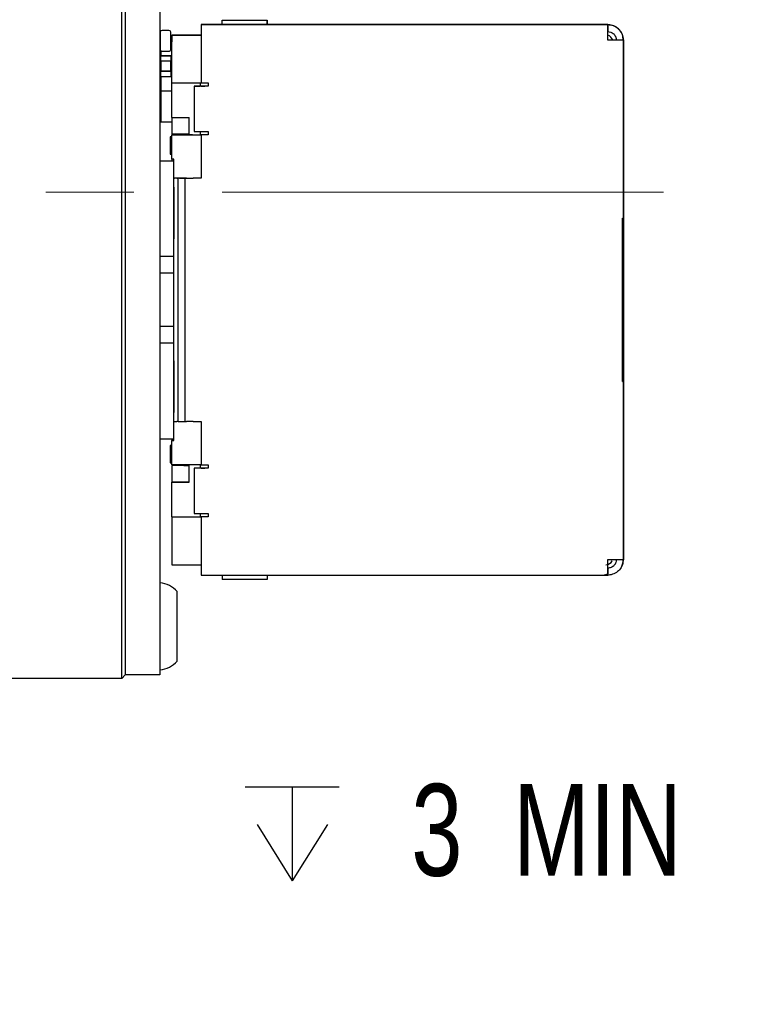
# Paper-space layout 'RJ45 body' of a CAD drawing. Header units: millimetres. Extents: x 5 to 274, y 4 to 211.
# Tile 7 of 21: x 130 to 151, y 89 to 117. Entities that reach past the tile are written whole.
import ezdxf

# ---------------------------------------------------------------- set-up
doc = ezdxf.new("R2010")
doc.units = ezdxf.units.MM
doc.linetypes.add('CENTERX2', pattern=[20.32, 12.7, -2.54, 2.54, -2.54])
doc.layers.add('DIMENSIONS', color=8, linetype='Continuous')
doc.styles.add('SLDTEXTSTYLE0', font='TXT', dxfattribs={"width": 0.75})
doc.styles.add('SLDTEXTSTYLE3', font='TXT', dxfattribs={"width": 0.675})
doc.dimstyles.new('SLDDIMSTYLE9', dxfattribs={"dimtxt": 2.645833, "dimasz": 3.302, "dimexe": 0, "dimexo": 0.0625, "dimgap": 0.661458, "dimtad": 0, "dimtih": 1, "dimtoh": 1, "dimdec": 6, "dimrnd": 1e-09, "dimzin": 12, "dimdsep": 46, "dimtxsty": 'SLDTEXTSTYLE0', "dimsah": 1, "dimcen": 0, "dimadec": 0, "dimazin": 3, "dimtfac": 1, "dimtofl": 0, "dimtmove": 0, "dimatfit": 3, "dimfxl": 1, "dimfrac": 2, "dimtolj": 1, "dimtzin": 12, "dimarcsym": 0})

# ---------------------------------------------------------------- blocks, each defined once
blk = doc.blocks.new('SW_SYMBOL_HOLE_DEPTH')
at = {"layer": 'DIMENSIONS', "color": 0}
for p, q in [((0, 875), (800, 875)), ((400, 875), (400, 75)), ((100, 555), (400, 75)), ((700, 555), (400, 75))]:
    blk.add_line(p, q, dxfattribs=at)
blk = doc.blocks.new('_D_21')
at = {"layer": 'DIMENSIONS'}
for p, q in [((117.549, 105.606), (110.921, 94.125)), ((110.921, 94.125), (117.271, 94.125))]:
    blk.add_line(p, q, dxfattribs=at)
blk.add_solid([(117.549, 105.606), (115.458, 103), (116.338, 102.492)], dxfattribs=at)
at = {"layer": 'DIMENSIONS', "xscale": 0.0033796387, "yscale": 0.0033796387, "zscale": 0.0033796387}
blk.add_blockref('SW_SYMBOL_HOLE_DEPTH', (136.007, 92.39), dxfattribs=at)
at = {"layer": 'DIMENSIONS', "attachment_point": 1}
for s, insert, char_height, style in [('4X M2 - 6H', (117.271, 95.434), 2.6458, 'SLDTEXTSTYLE3'), ('3', (140.783, 95.434), 2.646, 'SLDTEXTSTYLE0'), ('MIN', (143.713, 95.434), 2.6458, 'SLDTEXTSTYLE0')]:
    blk.add_mtext(s, dxfattribs=dict(at, insert=insert, char_height=char_height, style=style))

psp = doc.layouts.new('RJ45 body')

# ---------------------------------------------------------------- linework, layer by layer
at = {"color": 7, "linetype": 'Continuous', "lineweight": 25}
for p, q in [((132.4491738, 99.4718718), (132.4491738, 125.4718718)), ((132.5491738, 125.4718718), (132.5491738, 99.4718718)), ((133.5491738, 125.4718718), (133.5491738, 99.4718718)), ((135.3385018, 117.297004), (135.3385018, 117.4264401)), ((135.3385018, 117.4264401), (136.6385018, 117.4264401)), ((136.6385018, 117.2970039), (136.6385018, 117.4264401)), ((136.6385018, 117.4264401), (136.6385018, 117.297004)), ((133.8091792, 117.1317859), (133.6091792, 117.1317859)), ((134.7385012, 117.2970027), (134.7385017, 117.2970037)), ((146.4385012, 117.2970027), (134.7385012, 117.2970027)), ((134.7385012, 117.2970027), (134.7385012, 116.8470026)), ((134.7385017, 117.2970037), (136.9819251, 117.2970037)), ((134.8385018, 117.297004), (134.8385017, 117.2970038)), ((135.2385018, 117.2970039), (135.2385018, 117.2970039)), ((136.7385018, 117.2970039), (136.7385018, 117.2970039)), ((136.8470804, 117.2970038), (136.9819251, 117.2970038)), ((136.9819251, 117.2970037), (139.7937629, 117.297004)), ((136.9819251, 117.297004), (139.0385018, 117.297004)), ((139.4659936, 117.297004), (139.7937629, 117.297004)), ((139.4659937, 117.297004), (139.4659936, 117.297004)), ((139.4659937, 117.297004), (139.7937629, 117.297004)), ((139.7937629, 117.297004), (144.9385013, 117.297004)), ((144.6385017, 117.2970038), (144.6385013, 117.2970028)), ((144.6385013, 117.2970028), (146.4385012, 117.2970027)), ((144.9385017, 117.2970038), (144.6385017, 117.2970038)), ((144.9385017, 117.2970038), (144.9385013, 117.2970028)), ((146.4385018, 117.2970039), (144.9385017, 117.2970038)), ((146.4385012, 116.8470026), (146.4385012, 117.2970027)), ((146.4385012, 117.2970027), (146.4385012, 117.0970027)), ((146.4385012, 116.8470027), (146.4385012, 117.0970027)), ((133.5591792, 117.0817859), (133.5591792, 116.5817859)), ((133.8591792, 116.5817859), (133.8591792, 117.0817859)), ((133.8591792, 116.978293), (133.8885015, 116.978293)), ((133.8885012, 116.9970027), (133.8885014, 116.9970031)), ((133.8885012, 116.9970027), (133.8885012, 116.7970027)), ((134.7385012, 116.9970027), (133.8885012, 116.9970027)), ((133.8885014, 116.9970031), (133.8885015, 116.9970033)), ((133.8885014, 116.9970031), (134.4333294, 116.9970031)), ((134.4333294, 116.9970031), (133.8885014, 116.9970031)), ((133.8885015, 116.9970034), (133.8885016, 116.9970036)), ((134.7385012, 116.9970034), (133.8885015, 116.9970034)), ((133.8885015, 116.9970033), (134.7385018, 116.9970033)), ((134.3885016, 116.9970036), (133.8885016, 116.9970036)), ((134.3885016, 116.9970036), (134.3885017, 116.9970037)), ((134.3885017, 116.9970037), (134.7385018, 116.9970037)), ((134.4333294, 116.9970031), (134.7419097, 116.9970031)), ((134.7432398, 116.9970031), (134.4333294, 116.9970031)), ((134.7385012, 116.8470026), (134.7385012, 115.6220026)), ((146.6885012, 116.8470027), (146.4385012, 116.8470027)), ((146.4385012, 116.8470027), (146.4385012, 116.8470026)), ((146.8885012, 116.8470027), (146.6885012, 116.8470027)), ((146.8885012, 111.7220027), (146.8885012, 116.8470027)), ((146.8885018, 116.847004), (146.8885018, 114.347004)), ((133.5791791, 116.541786), (133.5791791, 116.4026371)), ((133.6091792, 116.5317859), (133.8091792, 116.5317859)), ((133.8885012, 115.6220027), (133.8885012, 116.7970027)), ((133.5691788, 116.3926371), (133.5691788, 116.2526371)), ((133.5691788, 116.2526371), (133.5791788, 116.2526371)), ((133.8591788, 116.4026371), (133.5791788, 116.4026371)), ((133.5791788, 116.4026371), (133.5791788, 116.3926371)), ((133.5791788, 116.4026371), (133.8591788, 116.4026371)), ((133.5791788, 116.2526371), (133.8591788, 116.2526371)), ((133.5791788, 116.2526371), (133.5791788, 115.9526371)), ((133.8591788, 116.4026371), (133.8591788, 116.3926371)), ((133.8591788, 116.2526371), (133.8691788, 116.2526371)), ((133.8591788, 115.9526371), (133.8591788, 116.2526371)), ((133.8691788, 116.2526371), (133.8691788, 116.3926371)), ((146.8885014, 115.9769463), (146.8885014, 116.2769463)), ((146.8885014, 116.2769463), (146.8885014, 116.2769463)), ((146.8885014, 116.2769463), (146.8885014, 115.5970031)), ((146.8885015, 115.5970034), (146.8885015, 116.2769465)), ((146.8885015, 116.2769465), (146.8885015, 116.2769465)), ((146.8885015, 116.2769465), (146.8885015, 115.9769465)), ((133.5691788, 115.9526371), (133.5691788, 115.8126371)), ((133.5791788, 115.9526371), (133.5691788, 115.9526371)), ((133.5691788, 115.9526371), (133.5691788, 115.9526371)), ((133.5691788, 115.9526371), (133.5791788, 115.9526371)), ((133.8591788, 115.9526371), (133.5791788, 115.9526371)), ((133.5791788, 115.9526371), (133.5791788, 115.9526371)), ((133.5791788, 115.9526371), (133.8591788, 115.9526371)), ((133.5791788, 115.8026371), (133.5791788, 115.8126371)), ((133.5791788, 115.8026371), (133.8591788, 115.8026371)), ((133.5791791, 115.8026371), (133.5791791, 115.3772955)), ((133.8691788, 115.9526371), (133.8591788, 115.9526371)), ((133.8591788, 115.9526371), (133.8591788, 115.9526371)), ((133.8591788, 115.9526371), (133.8691788, 115.9526371)), ((133.8591788, 115.8026371), (133.8591788, 115.8126371)), ((133.8691788, 115.8126371), (133.8691788, 115.9526371)), ((133.8691788, 115.9526371), (133.8691788, 115.9526371)), ((133.8885012, 115.6220027), (134.7385012, 115.6220027)), ((133.8885016, 114.6220036), (133.8885016, 115.6220027)), ((134.5385012, 115.5220027), (134.5385012, 115.5220027)), ((134.5385012, 115.5220027), (134.703091, 115.5220027)), ((134.5385012, 115.5220027), (134.5385012, 114.2220027)), ((134.703091, 115.6220027), (134.703091, 115.5220027)), ((134.7385012, 115.6220026), (134.9385012, 115.6220026)), ((134.7385012, 115.5220027), (134.7385012, 115.5220027)), ((134.7385012, 115.5220027), (134.8385012, 115.5220027)), ((134.9385012, 115.5220027), (134.8385012, 115.5220027)), ((134.9385012, 115.5220026), (134.8385012, 115.5220026)), ((134.9385012, 115.6220026), (134.9385012, 115.5220026)), ((146.8885014, 115.5970031), (146.8885013, 115.597003)), ((146.8885013, 115.597003), (146.8885013, 115.397003)), ((146.8885013, 115.397003), (146.8885013, 113.022003)), ((146.8885016, 115.5970036), (146.8885015, 115.5970034)), ((146.8885016, 115.3970036), (146.8885016, 115.5970036)), ((146.8885016, 103.3470036), (146.8885016, 115.3970036)), ((133.5791791, 115.3772955), (133.5791791, 114.4993523)), ((133.8885018, 115.3772955), (133.5791791, 115.3772955)), ((133.8885016, 114.6220036), (134.3885016, 114.6220036)), ((133.8885018, 114.6220036), (133.8885018, 114.1420039)), ((134.3885016, 114.1220027), (134.3885016, 114.6220036)), ((133.5791791, 114.4993523), (133.8885018, 114.4993523)), ((146.8885018, 114.347004), (146.8885018, 114.347004)), ((146.8885018, 114.347004), (146.8885018, 104.397004)), ((133.8451183, 114.0670041), (133.8451183, 113.5670041)), ((133.8885012, 114.0670041), (133.8562903, 114.0670041)), ((133.8885012, 113.4220027), (133.8885012, 114.1220027)), ((133.8885012, 114.1220027), (134.7385012, 114.1220027)), ((133.8885012, 114.1220027), (133.8885012, 114.1220027)), ((134.4885012, 114.1220027), (133.8885012, 114.1220027)), ((134.3885018, 114.1420039), (133.8885018, 114.1420039)), ((134.2398018, 114.142004), (134.2398018, 114.1220027)), ((134.4885012, 114.1220028), (134.7385012, 114.1220028)), ((134.4885012, 114.1220027), (134.4885012, 114.1220028)), ((134.703091, 114.2220026), (134.703091, 114.1220027)), ((134.703091, 114.1220027), (134.7385012, 114.1220027)), ((134.7385012, 114.2220027), (134.7385012, 114.2220027)), ((134.7385012, 114.1220026), (134.7385012, 114.1220027)), ((134.9385012, 114.1220027), (134.7385012, 114.1220027)), ((134.9385012, 114.1220026), (134.7385012, 114.1220026)), ((134.7385012, 114.1220026), (134.7385012, 112.8720026)), ((134.8385012, 114.2220026), (134.9385012, 114.2220026)), ((134.9385012, 114.2220026), (134.9385012, 114.1220026)), ((133.8451183, 113.5670041), (133.8562903, 113.5670041)), ((133.8562903, 113.5670041), (133.8885012, 113.5670041)), ((133.9485012, 113.4220027), (133.8885012, 113.4220027)), ((133.8885018, 113.4220027), (133.8885018, 113.3720027)), ((133.9485012, 113.3720027), (133.9485012, 113.4220027)), ((133.5491738, 113.3720027), (133.9485012, 113.3720027)), ((133.9485012, 113.3720027), (133.9485011, 113.3720025)), ((133.9485012, 112.8720025), (133.9485012, 113.3720027)), ((134.0322901, 112.8720025), (133.9485011, 112.8720025)), ((133.9485012, 112.8720025), (133.9691289, 112.8720026)), ((134.1154833, 112.8720026), (133.9691289, 112.8720026)), ((134.0322901, 112.8720025), (134.0749985, 112.8720025)), ((134.0749985, 105.8720025), (134.0749985, 112.8720025)), ((134.262937, 112.8720025), (134.0749985, 112.8720025)), ((134.3124448, 112.8720026), (134.1660905, 112.8720026)), ((134.2202286, 112.8720025), (134.262937, 112.8720025)), ((134.262937, 112.8720025), (134.262937, 105.8720025)), ((134.3124448, 112.8720026), (134.5094064, 112.8720026)), ((134.7385012, 112.8720027), (134.5094064, 112.8720027)), ((134.7385012, 112.8720026), (134.5094064, 112.8720026)), ((146.8885013, 113.022003), (146.8885013, 112.822003)), ((146.8885013, 112.8220028), (146.8885012, 112.6220028)), ((146.8885012, 112.6220028), (146.8885012, 111.9220028)), ((146.8885013, 112.822003), (146.8885013, 112.8220028)), ((133.9485011, 110.6220024), (133.9485011, 112.3720024)), ((146.8627652, 111.7220027), (146.8885012, 111.7220027)), ((146.8627652, 107.0220027), (146.8627652, 111.7220027)), ((146.8885012, 111.9220028), (146.8885012, 111.7220028)), ((146.8885012, 111.7220028), (146.8885012, 111.7220027)), ((133.9485011, 110.6220024), (133.5491738, 110.6220024)), ((133.9485011, 110.1428737), (133.9485011, 110.6220024)), ((133.9485011, 110.1428737), (133.5491738, 110.1428737)), ((133.9485011, 108.6011312), (133.9485011, 110.1428737)), ((133.9485011, 108.6011312), (133.5491738, 108.6011312)), ((133.9485011, 108.1220024), (133.9485011, 108.6011312)), ((133.9485011, 108.1220024), (133.5491738, 108.1220024)), ((133.9485011, 106.3720024), (133.9485011, 108.1220024)), ((146.8627652, 107.0220028), (146.8885012, 107.0220028)), ((146.8885012, 107.0220027), (146.8627652, 107.0220027)), ((146.8885012, 107.0220027), (146.8885012, 107.0220028)), ((146.8885012, 107.0220028), (146.8885012, 106.8220028)), ((146.8885012, 101.8970027), (146.8885012, 107.0220027)), ((146.8885012, 106.8220028), (146.8885012, 106.1220028)), ((146.8885012, 106.1220028), (146.8885013, 105.9220028)), ((133.9485012, 105.8720025), (134.0322901, 105.8720025)), ((133.9485012, 105.3720027), (133.9485012, 105.8720025)), ((134.0749985, 105.8720025), (134.0322901, 105.8720025)), ((134.0749985, 105.8720025), (134.262937, 105.8720025)), ((134.262937, 105.8720026), (134.3124448, 105.8720026)), ((134.5094064, 105.8720026), (134.3124448, 105.8720026)), ((134.5094064, 105.8720026), (134.7385012, 105.8720026)), ((134.7385012, 105.8720026), (134.7385012, 104.6220026)), ((146.8885013, 105.9220028), (146.8885013, 105.922003)), ((146.8885013, 105.922003), (146.8885013, 105.722003)), ((146.8885013, 105.722003), (146.8885013, 103.347003)), ((133.5491738, 105.3720025), (133.9485011, 105.3720025)), ((133.8885012, 105.3220027), (133.9485012, 105.3220027)), ((133.8885012, 104.6220027), (133.8885012, 105.3220027)), ((133.9485012, 105.3220027), (133.8885012, 105.3220027)), ((133.8885012, 105.3220027), (133.8885012, 105.3220027)), ((133.8885018, 105.3720025), (133.8885018, 105.3220027)), ((133.9485011, 105.3720025), (133.9485012, 105.3720027)), ((133.9485012, 105.3220027), (133.9485012, 105.3720027)), ((133.8451183, 105.1770041), (133.8451183, 104.6770041)), ((133.8885012, 105.1770041), (133.8562903, 105.1770041)), ((133.8451183, 104.6770041), (133.8562903, 104.6770041)), ((133.8562903, 104.6770041), (133.8885012, 104.6770041)), ((134.7385012, 104.6220027), (133.8885012, 104.6220027)), ((134.2398018, 104.6220027), (134.2398018, 104.602004)), ((134.3885016, 104.1220036), (134.3885016, 104.6220027)), ((134.703091, 104.6220027), (134.703091, 104.5220027)), ((134.7385012, 104.6220026), (134.9385012, 104.6220026)), ((134.9385012, 104.6220026), (134.9385012, 104.5220026)), ((133.8885018, 104.602004), (133.8885018, 104.6020039)), ((134.2398018, 104.602004), (133.8885018, 104.602004)), ((133.8885018, 104.6020039), (133.8885018, 104.1220036)), ((134.3885018, 104.6020039), (133.8885018, 104.6020039)), ((134.2398018, 104.602004), (134.3885018, 104.6020039)), ((134.5385012, 104.5220027), (134.5385012, 104.5220027)), ((134.703091, 104.5220027), (134.5385012, 104.5220027)), ((134.5385012, 104.5220027), (134.5385012, 103.2220027)), ((134.7385012, 104.5220027), (134.7385012, 104.5220027)), ((134.7385012, 104.5220027), (134.8385012, 104.5220027)), ((134.9385012, 104.5220027), (134.8385012, 104.5220027)), ((134.9385012, 104.5220026), (134.8385012, 104.5220026)), ((146.8885018, 104.397004), (146.8885018, 101.897004)), ((146.8885018, 104.397004), (146.8885018, 104.397004)), ((134.3885016, 104.1220036), (133.8885016, 104.1220036)), ((133.8885016, 103.1220027), (133.8885016, 104.1220036)), ((133.8885016, 104.1220036), (134.3885016, 104.1220036)), ((133.8885016, 104.1220036), (133.8885016, 104.1220036)), ((134.703091, 103.2220026), (134.703091, 103.1220027)), ((134.7385012, 103.2220027), (134.7385012, 103.2220027)), ((134.8385012, 103.2220026), (134.9385012, 103.2220026)), ((134.9385012, 103.2220026), (134.9385012, 103.1220026)), ((146.8885013, 103.347003), (146.8885013, 103.147003)), ((146.8885016, 103.1470036), (146.8885016, 103.3470036)), ((133.8885012, 103.1220027), (133.8885012, 101.9470027)), ((133.8885012, 103.1220027), (134.7385012, 103.1220027)), ((133.8885012, 103.1220027), (134.4885012, 103.1220027)), ((133.8885012, 103.1220027), (133.8885012, 103.1220027)), ((134.4885012, 103.1220028), (134.7385012, 103.1220028)), ((134.4885012, 103.1220027), (134.4885012, 103.1220028)), ((134.703091, 103.1220027), (134.7385012, 103.1220027)), ((134.7385012, 103.1220026), (134.7385012, 103.1220027)), ((134.9385012, 103.1220027), (134.7385012, 103.1220027)), ((134.9385012, 103.1220026), (134.7385012, 103.1220026)), ((134.7385012, 103.1220026), (134.7385012, 101.8970026)), ((146.8885013, 103.147003), (146.8885014, 103.1470031)), ((146.8885014, 103.1470031), (146.8885014, 102.46706)), ((146.8885015, 103.1470034), (146.8885016, 103.1470036)), ((146.8885015, 102.4670602), (146.8885015, 103.1470034)), ((146.8885014, 102.46706), (146.8885014, 102.76706)), ((146.8885015, 102.7670602), (146.8885015, 102.4670602)), ((146.8885014, 102.46706), (146.8885014, 102.46706)), ((146.8885015, 102.4670602), (146.8885015, 102.4670602)), ((133.8885012, 101.9470027), (133.8885012, 101.7470027)), ((134.7385012, 101.8970026), (134.7385012, 101.4470027)), ((146.4385012, 101.664739), (146.4385012, 101.8970027)), ((146.4385012, 101.4789281), (146.4385012, 101.8970026)), ((146.5673866, 101.85756), (146.5673873, 101.8575613)), ((146.8885018, 101.897004), (146.8885012, 101.8970027)), ((133.8885012, 101.7470027), (134.7385017, 101.7470027)), ((133.8885014, 101.7470031), (134.4333294, 101.7470031)), ((134.4333294, 101.7470031), (134.7419097, 101.7470031)), ((146.4385012, 101.664739), (146.4385012, 101.4789281)), ((146.8409935, 101.6957567), (146.8409941, 101.695758)), ((134.7385012, 101.4470027), (146.3185012, 101.4470027)), ((135.3385018, 101.4470039), (135.3385018, 101.3175676)), ((136.6385018, 101.3175676), (135.3385018, 101.3175676)), ((136.6385018, 101.4470039), (136.6385018, 101.3175676)), ((136.6385018, 101.4470038), (136.6385018, 101.3175676)), ((136.8470804, 101.4470038), (139.0385018, 101.447004)), ((144.5885012, 101.4470028), (144.5885017, 101.4470038)), ((144.5885017, 101.4470038), (144.9385013, 101.4470038)), ((144.9385013, 101.4470028), (146.4385012, 101.4470027)), ((146.3185012, 101.4470027), (146.4385012, 101.4789281)), ((146.4385012, 101.4470027), (146.4385012, 101.4785803)), ((134.0491738, 98.9718718), (134.0491738, 100.9718718)), ((132.4491738, 98.4718718), (132.4491738, 99.4718718)), ((132.5491738, 99.4718718), (132.5491738, 98.5718718)), ((133.5491738, 99.4718718), (133.5491738, 98.5718718)), ((132.4491738, 98.4718718), (127.6491738, 98.4718718)), ((132.5491738, 98.5718718), (132.4491738, 98.4718718)), ((133.5491738, 98.5718718), (132.5491738, 98.5718718))]:
    psp.add_line(p, q, dxfattribs=at)
at = {"color": 7, "linetype": 'CENTERX2', "lineweight": 18}
psp.add_line((148.0413837, 112.4718718), (110.542867, 112.4718718), dxfattribs=at)
at = {"color": 7, "linetype": 'Continuous', "lineweight": 25, "flags": 128}
for points in [[(146.8885012, 116.8470027), (146.8798545, 116.8470027), (146.854247, 116.8470027), (146.8126625, 116.8470027), (146.7566992, 116.8470027), (146.6885078, 116.8470026), (146.6107087, 116.8470026), (146.5262918, 116.8470026), (146.4385012, 116.8470026)], [(134.8385012, 115.5220026), (134.7799741, 115.5220026), (134.7236961, 115.5220026), (134.6718301, 115.5220026), (134.6263691, 115.5220027), (134.5890603, 115.5220027), (134.5613373, 115.5220027), (134.5442656, 115.5220027), (134.5385012, 115.5220027)], [(133.8562903, 114.0670041), (133.8490854, 114.0670041), (133.845525, 114.0670041), (133.845633, 114.0670041), (133.8494088, 114.0670041), (133.856827, 114.0670041), (133.8678375, 114.0670041), (133.8823664, 114.0670041), (133.8885012, 114.0670041)], [(134.5385012, 114.2220027), (134.5442656, 114.2220027), (134.5613373, 114.2220027), (134.5890603, 114.2220027), (134.6263691, 114.2220027), (134.6718301, 114.2220026), (134.7236961, 114.2220026), (134.7799741, 114.2220026), (134.8385012, 114.2220026)], [(133.9485011, 112.3720024), (133.9485011, 112.5670928), (133.9485011, 112.7546859), (133.9485011, 112.9275727), (133.9485011, 113.0791092), (133.9485011, 113.2034721), (133.9485011, 113.295882), (133.9485011, 113.3527878), (133.9485011, 113.3720025)], [(134.1154833, 112.8720026), (134.1335294, 112.8720026), (134.1629962, 112.8720026), (134.2029886, 112.8720026), (134.2522914, 112.8720027), (134.3094064, 112.8720027), (134.3725984, 112.8720027), (134.4399471, 112.8720027), (134.5094064, 112.8720027)], [(134.2202286, 112.8720025), (134.1957999, 112.8720025), (134.1763045, 112.8720025), (134.1618259, 112.8720025), (134.1524261, 112.8720025), (134.1481453, 112.8720025), (134.1490019, 112.8720025), (134.1549922, 112.8720025), (134.1660905, 112.8720026)], [(133.9485011, 112.6158284), (133.9485011, 112.6106083), (133.9485011, 112.5606646), (133.9485011, 112.4735949), (133.9485011, 112.3540932), (133.9485011, 112.2086019), (133.9485011, 112.0449644), (133.9485011, 111.8720025)], [(133.9485011, 111.8720025), (133.9485011, 111.6990406), (133.9485011, 111.5354031), (133.9485011, 111.3899118), (133.9485011, 111.2704101), (133.9485011, 111.1833404), (133.9485011, 111.1333967), (133.9485011, 111.1281766)], [(133.9485011, 107.6158284), (133.9485011, 107.6106083), (133.9485011, 107.5606646), (133.9485011, 107.4735949), (133.9485011, 107.3540932), (133.9485011, 107.2086019), (133.9485011, 107.0449644), (133.9485011, 106.8720025)], [(133.9485011, 106.8720025), (133.9485011, 106.6990406), (133.9485011, 106.5354031), (133.9485011, 106.3899118), (133.9485011, 106.2704101), (133.9485011, 106.1833404), (133.9485011, 106.1333967), (133.9485011, 106.1281766)], [(133.9485011, 105.3720025), (133.9485011, 105.3912172), (133.9485011, 105.448123), (133.9485011, 105.5405329), (133.9485011, 105.6648957), (133.9485011, 105.8164322), (133.9485011, 105.989319), (133.9485011, 106.1769121), (133.9485011, 106.3720024)], [(133.8562903, 105.1770041), (133.8490854, 105.1770041), (133.845525, 105.1770041), (133.845633, 105.1770041), (133.8494088, 105.1770041), (133.856827, 105.1770041), (133.8678375, 105.1770041), (133.8823664, 105.1770041), (133.8885012, 105.1770041)], [(134.8385012, 104.5220026), (134.7799741, 104.5220026), (134.7236961, 104.5220026), (134.6718301, 104.5220026), (134.6263691, 104.5220027), (134.5890603, 104.5220027), (134.5613373, 104.5220027), (134.5442656, 104.5220027), (134.5385012, 104.5220027)], [(134.5385012, 103.2220027), (134.5442656, 103.2220027), (134.5613373, 103.2220027), (134.5890603, 103.2220027), (134.6263691, 103.2220027), (134.6718301, 103.2220026), (134.7236961, 103.2220026), (134.7799741, 103.2220026), (134.8385012, 103.2220026)], [(146.4385012, 101.8970026), (146.5262918, 101.8970026), (146.6107087, 101.8970026), (146.6885078, 101.8970026), (146.7566992, 101.8970027), (146.8126625, 101.8970027), (146.854247, 101.8970027), (146.8798545, 101.8970027), (146.8885012, 101.8970027)]]:
    psp.add_lwpolyline(points, dxfattribs=at)
at = {"color": 7, "linetype": 'Continuous', "lineweight": 25}
for centre, radius, start, end in [((133.6091792, 117.0817859), 0.05, 90, 179.9999975), ((133.6091792, 117.0817859), 0.05, 90, 179.9999975), ((133.8091792, 117.0817859), 0.05, 0.0000025, 90), ((146.3885018, 116.797004), 0.2, 14.47791368, 75.52267729), ((146.3885012, 116.7970027), 0.2, 14.47735921, 75.52248846), ((133.6091792, 116.5817859), 0.05, 179.9999975, 270), ((133.6091792, 116.5817859), 0.05, 179.9999975, 270), ((133.8091792, 116.5817859), 0.05, 270, 0.0000025), ((133.5791788, 116.3926371), 0.01, 90, 180), ((133.5791788, 116.3926371), 0.01, 90, 180), ((133.8591788, 116.3926371), 0.01, 0, 90), ((133.8591788, 116.3926371), 0.01, 0, 90), ((133.5791788, 115.8126371), 0.01, 180, 270), ((133.8591788, 115.8126371), 0.01, 270, 0), ((146.3885012, 101.9470027), 0.2, 270, 333.43496247), ((133.4879263, 100.4743768), 0.75, 41.55407748, 85.31582017), ((133.4879263, 99.4693668), 0.75, 274.68417983, 318.44592252)]:
    psp.add_arc(centre, radius, start, end, dxfattribs=at)
for points, knots in [([(146.4385012, 117.2970027), (146.4921747, 117.2913982), (146.5995313, 117.2801882), (146.7403208, 117.1931357), (146.8422245, 117.0664175), (146.8844658, 116.9420813), (146.8876176, 116.8678215), (146.8885012, 116.8470027)], [0, 0, 0, 0, 0.2277799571, 0.4556010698, 0.6834144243, 0.9112447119, 1, 1, 1, 1]), ([(146.4385012, 117.0970027), (146.4686476, 117.0938087), (146.5321556, 117.08708), (146.615249, 117.0323388), (146.6763751, 116.9485809), (146.6844322, 116.8810875), (146.6885012, 116.8470027)], [0, 0, 0, 0, 0.23026903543, 0.48509618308, 0.73996905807, 1, 1, 1, 1]), ([(146.8885018, 116.847004), (146.8828973, 116.9006775), (146.8716873, 117.0080341), (146.7846348, 117.1488236), (146.6579166, 117.2507273), (146.5335805, 117.2929685), (146.4593207, 117.2961203), (146.4385018, 117.2970039)], [0, 0, 0, 0, 0.2277799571, 0.4556010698, 0.6834144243, 0.9112447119, 1, 1, 1, 1]), ([(146.8885012, 101.8970027), (146.8828967, 101.8433292), (146.8716867, 101.7359725), (146.7846342, 101.5951831), (146.657916, 101.4932794), (146.5335798, 101.4510381), (146.45932, 101.4478863), (146.4385012, 101.4470027)], [0, 0, 0, 0, 0.2277799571, 0.4556010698, 0.6834144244, 0.9112447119, 1, 1, 1, 1]), ([(146.6885012, 101.8970027), (146.6853071, 101.8668563), (146.6785784, 101.8033483), (146.6238373, 101.7202548), (146.5400794, 101.6591288), (146.472586, 101.6510716), (146.4385012, 101.6470027)], [0, 0, 0, 0, 0.2302690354, 0.4850961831, 0.7399690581, 1, 1, 1, 1]), ([(146.6588978, 101.7872209), (146.6471449, 101.7652562), (146.6196332, 101.7138404), (146.5392673, 101.6594947), (146.4723139, 101.6511952), (146.4385018, 101.6470039)], [0, 0, 0, 0, 0.2696277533, 0.6311556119, 1, 1, 1, 1]), ([(146.8386954, 101.6965144), (146.8579782, 101.7417604), (146.8855358, 101.8064225), (146.8878169, 101.876086), (146.8885018, 101.897004)], [0, 0, 0, 0, 0.69972830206, 1, 1, 1, 1])]:
    psp.add_open_spline(points, degree=3, knots=knots, dxfattribs=at)

# ---------------------------------------------------------------- dimensions: what is measured, and where the dimension line sits
at = {"layer": 'DIMENSIONS'}
dim = psp.add_diameter_dim_2p(p1=(118.5491738, 107.3378972), p2=(117.5491738, 105.6058464), text='4X M2 - 6H {\\fGDT;x} 3\\P', dimstyle='SLDDIMSTYLE9', override={"dimpost": '<>'}, dxfattribs=at)
dim.commit()
dim.dimension.update_dxf_attribs({"geometry": '_D_21', "text_midpoint": (133.8100583, 94.1249233), "dimtype": 163})

doc.saveas('drawing.dxf')
